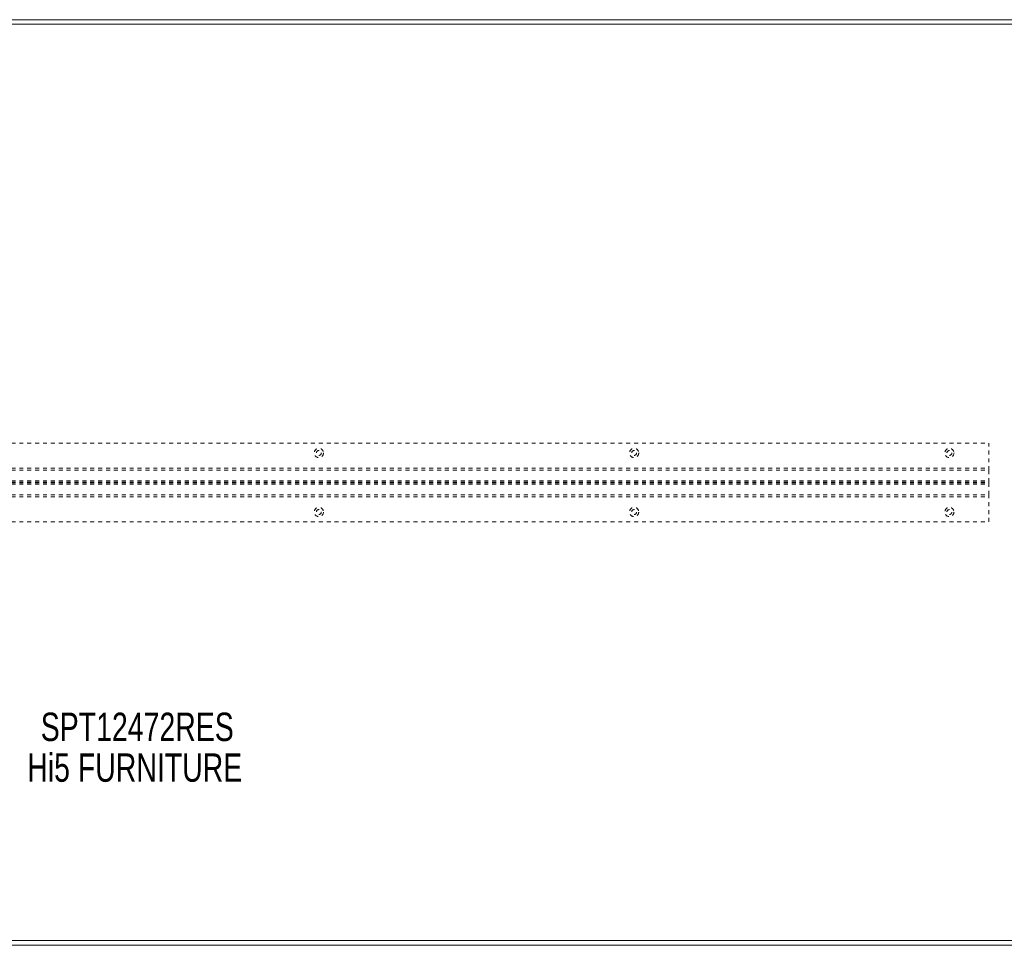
# Model space of a CAD drawing. Header units: inches. Extents: x 7.8 to 79.3, y 25 to 48.5.
# Tile 4 of 6: x 40 to 65, y 25 to 48.5. Entities that reach past the tile are written whole.
import ezdxf

# ---------------------------------------------------------------- set-up
doc = ezdxf.new("R2010")
doc.units = ezdxf.units.IN
doc.header["$MEASUREMENT"] = 0
doc.linetypes.add('SLD-Dashed', pattern=[0.075, 0.05, -0.025])
doc.linetypes.add('SLD-Solid', pattern=[0])
doc.layers.add('HI5-SYMBOLTEXT', color=5, linetype='SLD-Solid')
doc.styles.add('SLDTEXTSTYLE0', font='TXT', dxfattribs={"width": 0.75})

# ---------------------------------------------------------------- blocks, each defined once
blk = doc.blocks.new('SW_NOTE_0')
at = {"layer": 'HI5-SYMBOLTEXT', "color": 0, "char_height": 0.72, "attachment_point": 1, "style": 'SLDTEXTSTYLE0'}
for s, insert in [('SPT12472RES', (0, 0.928)), ('Hi5 FURNITURE', (-0.343, -0.107))]:
    blk.add_mtext(s, dxfattribs=dict(at, insert=insert))

msp = doc.modelspace()

# ---------------------------------------------------------------- linework, layer by layer
at = {"color": 7, "linetype": 'SLD-Solid', "lineweight": 15}
for p, q in [((7.835, 48.468), (79.335, 48.468)), ((79.216, 48.35), (7.953, 48.35)), ((7.953, 48.35), (79.216, 48.35)), ((7.953, 25.086), (79.216, 25.086)), ((79.216, 25.086), (7.953, 25.086)), ((79.335, 24.968), (7.835, 24.968))]:
    msp.add_line(p, q, dxfattribs=at)
at = {"color": 7, "linetype": 'SLD-Dashed', "lineweight": 0}
for p, q in [((22.585, 37.718), (64.585, 37.718)), ((64.585, 37.03), (64.585, 37.718)), ((22.585, 37.082), (64.585, 37.082)), ((22.585, 37.03), (64.585, 37.03)), ((64.585, 36.727), (64.585, 37.03)), ((22.585, 36.763), (64.585, 36.763)), ((22.585, 36.727), (64.585, 36.727)), ((22.585, 36.709), (64.585, 36.709)), ((22.585, 36.672), (64.585, 36.672)), ((64.585, 36.709), (64.585, 36.727)), ((64.585, 36.405), (64.585, 36.709)), ((22.585, 36.405), (64.585, 36.405)), ((22.585, 36.354), (64.585, 36.354)), ((64.585, 35.718), (64.585, 36.405)), ((22.585, 35.718), (64.585, 35.718))]:
    msp.add_line(p, q, dxfattribs=at)
for centre, radius in [((47.585, 37.468), 0.117), ((47.585, 37.468), 0.0625), ((55.585, 37.468), 0.117), ((55.585, 37.468), 0.0625), ((63.585, 37.468), 0.117), ((63.585, 37.468), 0.0625), ((47.585, 35.968), 0.117), ((47.585, 35.968), 0.0625), ((55.585, 35.968), 0.117), ((55.585, 35.968), 0.0625), ((63.585, 35.968), 0.117), ((63.585, 35.968), 0.0625)]:
    msp.add_circle(centre, radius, dxfattribs=at)

# ---------------------------------------------------------------- block references
at = {"layer": 'HI5-SYMBOLTEXT', "color": 5}
msp.add_blockref('SW_NOTE_0', (40.528, 29.947), dxfattribs=at)

doc.saveas('drawing.dxf')
